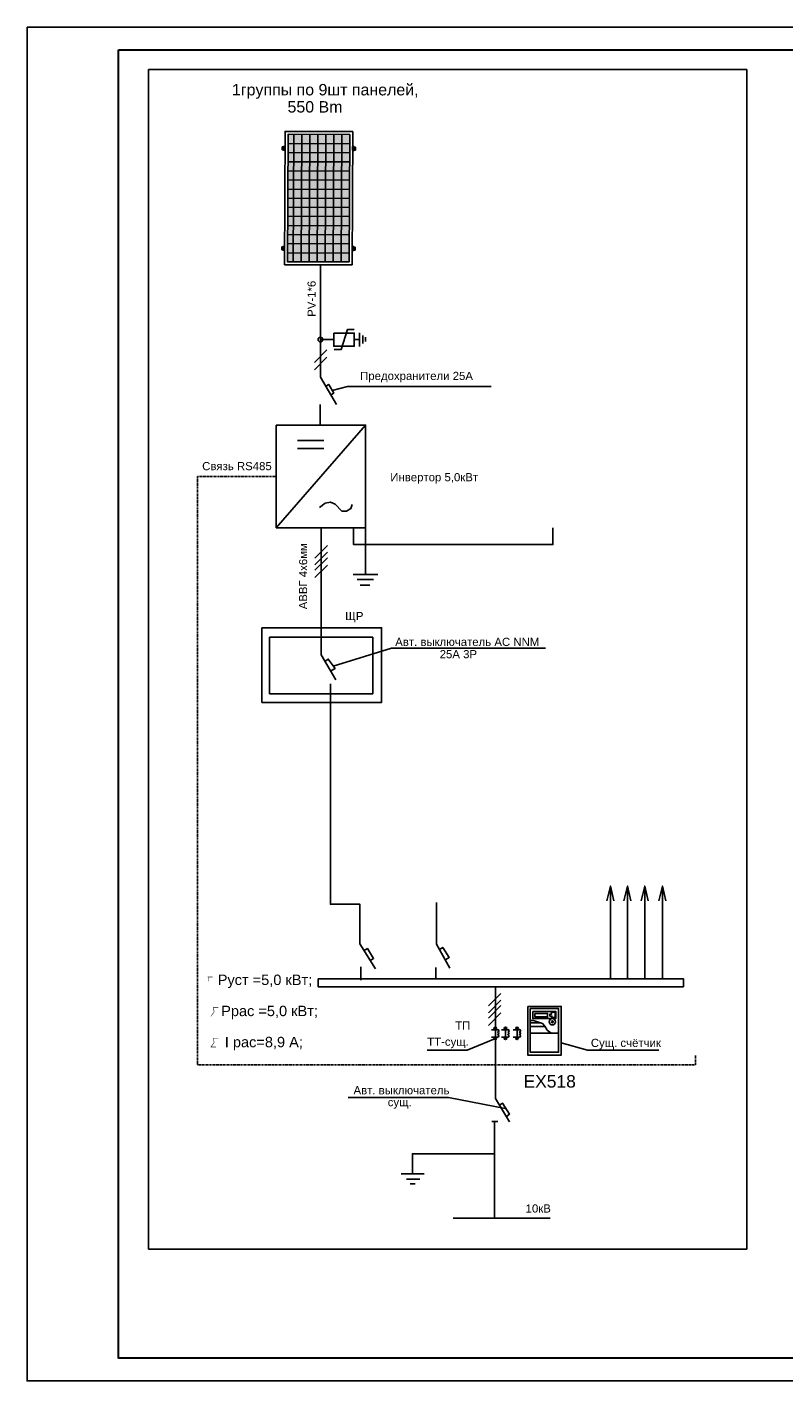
# Model space of a CAD drawing. Extents: x 10527 to 38812, y 13847 to 37526.
# Tile 50 of 256: x 35639 to 35805, y 34464 to 34761. Entities that reach past the tile are written whole.
import ezdxf

# ---------------------------------------------------------------- set-up
doc = ezdxf.new("R2010")
doc.units = 0
doc.header["$LTSCALE"] = 0.5
doc.header["$MEASUREMENT"] = 0
doc.linetypes.add('PDF_IMPORT', pattern=[1, 0.8, -0.2])
for name, color, linetype in [('(002) Рамка', 7, 'Continuous'), ('Edges', 7, 'Continuous'), ('PDF_Geometry', 7, 'Continuous'), ('PDF_Solid Fills', 7, 'Continuous'), ('PDF_Text', 7, 'Continuous')]:
    doc.layers.add(name, color=color, linetype=linetype)
doc.layers.add('.', color=7, linetype='Continuous', lineweight=15)
doc.styles.add('ARIAL', font='arial.ttf')
doc.styles.add('PDF Arial', font='arial.ttf')

# ---------------------------------------------------------------- blocks, each defined once
blk = doc.blocks.new('5465165156')
at = {"layer": '.', "linetype": 'ByBlock', "ltscale": 100}
h = blk.add_hatch(color=256, dxfattribs=at)
h.dxf.hatch_style = 1
h.set_gradient(color1=(0, 0, 255), color2=(0, 255, 255), tint=1)
h.paths.add_polyline_path([(825488, -1197837), (824448, -1197837), (824448, -1199987), (825488, -1199987)])
at = {"linetype": 'ByBlock', "ltscale": 100}
for points in [[(824398, -1197787), (824398, -1200037), (825538, -1200037), (825538, -1197787), (824398, -1197787)], [(824448, -1197988), (825488, -1197988)], [(824583, -1197837), (824583, -1199987)], [(824717, -1197837), (824717, -1199987)], [(824852, -1197837), (824852, -1199987)], [(824987, -1197837), (824987, -1199987)], [(825122, -1197837), (825122, -1199987)], [(825256, -1197837), (825256, -1199987)], [(825391, -1197837), (825391, -1199987)], [(824448, -1198142), (825488, -1198142)], [(824448, -1198296), (825488, -1198296)], [(824448, -1198450), (825488, -1198450)], [(824448, -1198604), (825488, -1198604)], [(824448, -1198758), (825488, -1198758)], [(824448, -1198909), (825488, -1198909)], [(824448, -1199063), (825488, -1199063)], [(824448, -1199217), (825488, -1199217)], [(824448, -1199371), (825488, -1199371)], [(824448, -1199525), (825488, -1199525)], [(824448, -1199679), (825488, -1199679)], [(824448, -1199833), (825488, -1199833)]]:
    blk.add_lwpolyline(points, dxfattribs=at)
blk.add_lwpolyline([(824448, -1197837), (824448, -1199987), (825488, -1199987), (825488, -1197837)], close=True, dxfattribs=at)
at = {"layer": 'Edges'}
for p, q in [((824350, -1198039), (824350, -1198088)), ((824371, -1198039), (824350, -1198039)), ((824397, -1198033), (824371, -1198033)), ((824371, -1198033), (824371, -1198039)), ((824371, -1198039), (824371, -1198088)), ((824397, -1198035), (824397, -1198098)), ((825538, -1198033), (825565, -1198033)), ((825538, -1198035), (825539, -1198098)), ((825565, -1198033), (825565, -1198039)), ((825565, -1198039), (825586, -1198039)), ((825565, -1198039), (825565, -1198088)), ((825586, -1198039), (825586, -1198088)), ((824350, -1198088), (824371, -1198088)), ((824367, -1198056), (824354, -1198056)), ((824354, -1198056), (824354, -1198071)), ((824354, -1198071), (824367, -1198071)), ((824367, -1198071), (824367, -1198056)), ((824371, -1198088), (824371, -1198096)), ((824371, -1198096), (824397, -1198096)), ((825565, -1198096), (825539, -1198096)), ((825586, -1198088), (825565, -1198088)), ((825565, -1198088), (825565, -1198096)), ((825569, -1198071), (825569, -1198056)), ((825569, -1198056), (825582, -1198056)), ((825582, -1198071), (825569, -1198071)), ((825582, -1198056), (825582, -1198071)), ((824351, -1199727), (824351, -1199775)), ((824372, -1199727), (824351, -1199727)), ((824351, -1199775), (824372, -1199775)), ((824368, -1199743), (824355, -1199743)), ((824355, -1199743), (824355, -1199758)), ((824355, -1199758), (824368, -1199758)), ((824368, -1199758), (824368, -1199743)), ((824399, -1199720), (824372, -1199720)), ((824372, -1199720), (824372, -1199727)), ((824372, -1199727), (824372, -1199775)), ((824372, -1199775), (824372, -1199784)), ((824372, -1199784), (824398, -1199784)), ((824399, -1199722), (824398, -1199786)), ((825537, -1199720), (825564, -1199720)), ((825537, -1199722), (825537, -1199786)), ((825564, -1199784), (825537, -1199784)), ((825564, -1199720), (825564, -1199727)), ((825564, -1199727), (825585, -1199727)), ((825564, -1199727), (825564, -1199775)), ((825585, -1199775), (825564, -1199775)), ((825564, -1199775), (825564, -1199784)), ((825568, -1199758), (825568, -1199743)), ((825568, -1199743), (825581, -1199743)), ((825581, -1199758), (825568, -1199758)), ((825581, -1199743), (825581, -1199758)), ((825585, -1199727), (825585, -1199775))]:
    blk.add_line(p, q, dxfattribs=at)

msp = doc.modelspace()

# ---------------------------------------------------------------- hatches: boundary and pattern name
at = {"layer": 'PDF_Solid Fills', "transparency": 33554559}
for points in [[(35741.662, 34541.462), (35741.624, 34541.462), (35741.587, 34541.424), (35741.549, 34541.424), (35741.397, 34541.273), (35741.397, 34541.083), (35741.549, 34540.931), (35741.587, 34540.931), (35741.624, 34540.893), (35741.662, 34540.893), (35741.738, 34540.931), (35741.776, 34540.931), (35741.89, 34541.045), (35741.89, 34541.083), (35741.928, 34541.121), (35741.928, 34541.235), (35741.89, 34541.273), (35741.89, 34541.31), (35741.776, 34541.424), (35741.738, 34541.424)], [(35743.899, 34541.462), (35743.862, 34541.462), (35743.824, 34541.424), (35743.786, 34541.424), (35743.71, 34541.386), (35743.672, 34541.348), (35743.672, 34541.31), (35743.634, 34541.273), (35743.634, 34541.083), (35743.672, 34541.045), (35743.672, 34541.007), (35743.71, 34540.969), (35743.786, 34540.931), (35743.824, 34540.931), (35743.862, 34540.893), (35743.899, 34540.893), (35743.975, 34540.931), (35744.013, 34540.931), (35744.127, 34541.045), (35744.127, 34541.083), (35744.165, 34541.121), (35744.165, 34541.235), (35744.127, 34541.273), (35744.127, 34541.31), (35744.013, 34541.424), (35743.975, 34541.424)], [(35746.44, 34541.462), (35746.402, 34541.462), (35746.364, 34541.424), (35746.326, 34541.424), (35746.174, 34541.273), (35746.174, 34541.083), (35746.326, 34540.931), (35746.364, 34540.931), (35746.402, 34540.893), (35746.44, 34540.893), (35746.516, 34540.931), (35746.554, 34540.931), (35746.667, 34541.045), (35746.667, 34541.083), (35746.705, 34541.121), (35746.705, 34541.235), (35746.667, 34541.273), (35746.667, 34541.31), (35746.554, 34541.424), (35746.516, 34541.424)], [(35741.738, 34539.263), (35741.587, 34539.263), (35741.511, 34539.187), (35741.473, 34539.187), (35741.435, 34539.149), (35741.397, 34539.073), (35741.397, 34538.884), (35741.511, 34538.77), (35741.549, 34538.77), (35741.587, 34538.732), (35741.738, 34538.732), (35741.776, 34538.77), (35741.814, 34538.77), (35741.89, 34538.846), (35741.89, 34538.884), (35741.928, 34538.96), (35741.928, 34539.035), (35741.89, 34539.073), (35741.89, 34539.149), (35741.852, 34539.187), (35741.814, 34539.187)], [(35743.975, 34539.263), (35743.824, 34539.263), (35743.786, 34539.225), (35743.71, 34539.187), (35743.672, 34539.187), (35743.672, 34539.149), (35743.634, 34539.073), (35743.634, 34538.884), (35743.672, 34538.846), (35743.672, 34538.808), (35743.71, 34538.77), (35743.786, 34538.77), (35743.824, 34538.732), (35743.975, 34538.732), (35744.013, 34538.77), (35744.051, 34538.77), (35744.127, 34538.846), (35744.127, 34538.884), (35744.165, 34538.96), (35744.165, 34539.035), (35744.127, 34539.073), (35744.127, 34539.149), (35744.089, 34539.187), (35744.051, 34539.187)], [(35746.516, 34539.263), (35746.364, 34539.263), (35746.288, 34539.187), (35746.25, 34539.187), (35746.212, 34539.149), (35746.174, 34539.073), (35746.174, 34538.884), (35746.288, 34538.77), (35746.326, 34538.77), (35746.364, 34538.732), (35746.516, 34538.732), (35746.554, 34538.77), (35746.592, 34538.77), (35746.667, 34538.846), (35746.667, 34538.884), (35746.705, 34538.96), (35746.705, 34539.035), (35746.667, 34539.073), (35746.667, 34539.149), (35746.629, 34539.187), (35746.592, 34539.187)]]:
    msp.add_hatch(color=256, dxfattribs=at).paths.add_polyline_path(points)

# ---------------------------------------------------------------- linework, layer by layer
at = {"layer": '(002) Рамка', "color": 0}
msp.add_lwpolyline([(35665.662, 34751.552), (35796.758, 34751.552), (35796.758, 34492.791), (35665.662, 34492.791)], close=True, dxfattribs=at)
msp.add_lwpolyline([(35639.027, 34760.863), (36059.027, 34760.863), (36059.027, 34463.863), (35639.027, 34463.863)], close=True)
at = {"linetype": 'Continuous', "lineweight": 30}
msp.add_lwpolyline([(35659.027, 34755.863), (36054.027, 34755.863), (36054.027, 34468.863), (35659.027, 34468.863)], close=True, dxfattribs=at)
at = {"layer": 'PDF_Geometry', "lineweight": 25}
for points in [[(35703.333, 34708.713), (35703.333, 34684.067), (35706.821, 34678.038)], [(35706.329, 34690.095), (35707.845, 34690.095), (35709.286, 34694.532), (35710.689, 34694.532)], [(35711.864, 34693.811), (35711.864, 34690.816)], [(35712.585, 34693.205), (35712.585, 34691.423)], [(35713.191, 34692.863), (35713.191, 34691.915)], [(35702.006, 34687.252), (35704.698, 34690.058)], [(35706.253, 34692.295), (35703.333, 34692.295)], [(35710.727, 34692.295), (35711.864, 34692.295)], [(35702.006, 34685.659), (35704.698, 34688.465)], [(35704.471, 34682.095), (35705.153, 34682.474), (35706.253, 34680.578), (35705.57, 34680.199)], [(35705.911, 34681.147), (35709.248, 34682.019), (35740.719, 34682.019)], [(35703.257, 34678.076), (35703.257, 34673.564)], [(35693.626, 34651.041), (35713.229, 34673.564)], [(35698.29, 34670.189), (35704.091, 34670.189)], [(35698.29, 34668.407), (35704.091, 34668.407)], [(35703.106, 34655.44), (35704.395, 34656.425), (35705.494, 34656.653), (35706.518, 34656.236), (35707.997, 34654.681), (35709.021, 34654.681), (35709.969, 34655.25), (35710.31, 34656.16)], [(35703.447, 34651.041), (35703.447, 34623.135), (35706.708, 34617.675)], [(35710.575, 34651.041), (35710.575, 34647.325), (35754.293, 34647.325), (35754.293, 34651.003)], [(35713.229, 34651.041), (35713.229, 34640.766)], [(35702.12, 34644.368), (35704.85, 34647.098)], [(35702.12, 34642.889), (35704.85, 34645.657)], [(35702.12, 34641.714), (35704.85, 34644.444)], [(35702.12, 34640.083), (35704.85, 34642.851)], [(35715.884, 34640.766), (35710.499, 34640.766)], [(35714.936, 34639.704), (35711.409, 34639.704)], [(35714.177, 34638.453), (35712.016, 34638.453)], [(35706.139, 34620.67), (35718.917, 34624.613), (35752.625, 34624.613)], [(35704.281, 34621.694), (35705.039, 34622.225), (35706.518, 34620.177), (35705.57, 34619.608)], [(35705.498, 34616.763), (35705.498, 34568.421), (35711.974, 34568.421), (35711.974, 34559.738), (35715.424, 34554.278)], [(35766.877, 34552.079), (35766.877, 34572.402), (35766.081, 34569.179)], [(35766.877, 34572.402), (35767.597, 34569.179)], [(35770.631, 34552.079), (35770.631, 34572.402), (35769.834, 34569.179)], [(35770.631, 34572.402), (35771.389, 34569.179)], [(35774.422, 34552.079), (35774.422, 34572.402), (35773.626, 34569.179)], [(35774.422, 34572.402), (35775.181, 34569.179)], [(35778.29, 34552.079), (35778.29, 34572.402), (35777.494, 34569.179)], [(35778.29, 34572.402), (35779.048, 34569.179)], [(35731.69, 34554.43), (35728.771, 34559.7), (35728.771, 34568.841)], [(35729.453, 34558.525), (35730.136, 34558.98), (35731.539, 34556.78), (35730.818, 34556.325)], [(35712.884, 34558.259), (35713.604, 34558.714), (35714.969, 34556.553), (35714.249, 34556.098)], [(35712.163, 34554.733), (35712.163, 34551.813)], [(35728.581, 34554.543), (35728.581, 34552.079)], [(35741.662, 34550.335), (35741.662, 34525.803), (35744.772, 34520.684)], [(35740.146, 34546.126), (35742.876, 34548.856)], [(35740.146, 34544.647), (35742.876, 34547.415)], [(35740.146, 34543.434), (35742.876, 34546.202)], [(35740.146, 34541.841), (35742.876, 34544.609)], [(35749.322, 34542.941), (35750.042, 34542.903), (35752.014, 34542.258), (35752.507, 34541.69), (35753.037, 34540.818), (35753.872, 34540.173), (35755.54, 34540.173)], [(35751.483, 34542.448), (35749.322, 34542.448)], [(35752.582, 34541.614), (35749.322, 34541.614)], [(35741.662, 34538.998), (35735.52, 34536.419), (35726.685, 34536.419)], [(35740.79, 34540.893), (35742.155, 34540.893)], [(35740.79, 34539.263), (35742.155, 34539.263)], [(35741.662, 34540.893), (35741.662, 34539.263)], [(35743.027, 34540.893), (35744.392, 34540.893)], [(35743.027, 34539.263), (35744.392, 34539.263)], [(35743.899, 34540.893), (35743.899, 34539.263)], [(35745.568, 34540.893), (35746.933, 34540.893)], [(35745.568, 34539.263), (35746.933, 34539.263)], [(35746.44, 34540.893), (35746.44, 34539.263)], [(35753.872, 34540.173), (35749.322, 34540.173)], [(35756.109, 34538.05), (35761.834, 34536.419), (35777.494, 34536.419)], [(35743.786, 34523.641), (35731.425, 34526.03), (35709.433, 34526.03)], [(35742.572, 34524.324), (35743.255, 34524.779), (35744.772, 34522.39), (35744.089, 34521.859)], [(35740.866, 34520.798), (35742.193, 34520.798)], [(35741.511, 34520.798), (35741.511, 34517.309), (35741.511, 34499.602)], [(35741.549, 34513.707), (35723.5, 34513.707), (35723.5, 34509.271)], [(35721.036, 34509.271), (35726.079, 34509.271)], [(35722.173, 34508.095), (35725.131, 34508.095)], [(35723.007, 34507.11), (35724.107, 34507.11)], [(35753.644, 34499.602), (35732.449, 34499.602)]]:
    msp.add_lwpolyline(points, dxfattribs=at)
for points in [[(35706.253, 34693.735), (35710.727, 34693.735), (35710.727, 34690.854), (35706.253, 34690.854)], [(35693.626, 34673.564), (35713.229, 34673.564), (35713.229, 34651.041), (35693.626, 34651.041)], [(35690.479, 34629.088), (35716.718, 34629.088), (35716.718, 34612.708), (35690.479, 34612.708)], [(35692.186, 34627.002), (35714.784, 34627.002), (35714.784, 34614.603), (35692.186, 34614.603)], [(35702.798, 34552.079), (35782.878, 34552.079), (35782.878, 34550.335), (35702.798, 34550.335)], [(35748.753, 34546.012), (35756.109, 34546.012), (35756.109, 34535.358), (35748.753, 34535.358)], [(35749.322, 34545.557), (35755.54, 34545.557), (35755.54, 34535.964), (35749.322, 34535.964)], [(35749.852, 34544.913), (35754.895, 34544.913), (35754.895, 34543.358), (35749.852, 34543.358)], [(35750.345, 34544.495), (35753.113, 34544.495), (35753.113, 34543.699), (35750.345, 34543.699)], [(35753.985, 34544.723), (35753.985, 34544.344), (35753.606, 34544.344), (35753.606, 34543.889), (35754.061, 34543.889), (35754.061, 34543.585), (35754.782, 34543.585), (35754.782, 34544.723)]]:
    msp.add_lwpolyline(points, close=True, dxfattribs=at)
at = {"layer": 'PDF_Geometry', "linetype": 'PDF_IMPORT', "lineweight": 25, "ltscale": 0.246667}
msp.add_lwpolyline([(35693.626, 34662.303), (35676.374, 34662.303), (35676.374, 34533.234), (35785.536, 34533.234), (35785.536, 34535.358)], dxfattribs=at)
at = {"layer": 'PDF_Geometry', "lineweight": 0}
for points in [[(35679.709, 34552.477, 0.114, 0.114, 0), (35678.666, 34552.477, 0.0758, 0.0758, 0), (35678.856, 34551.548, 0, 0, 0), (35678.136, 34550.562, 0, 0, 0), (35679.216, 34550.562, 0, 0, 0)], [(35680.922, 34545.766, 0.114, 0.114, 0), (35679.842, 34545.766, 0.12, 0.12, 0), (35680.031, 34544.818, 0.114, 0.114, 0), (35679.33, 34543.832, 0, 0, 0), (35680.43, 34543.832, 0, 0, 0)], [(35680.922, 34539.035, 0.0758, 0.0758, 0), (35679.842, 34539.035, 0.104, 0.104, 0), (35680.031, 34538.107, 0.12, 0.12, 0), (35679.33, 34537.121, 0.114, 0.114, 0), (35680.43, 34537.121, 0, 0, 0)]]:
    msp.add_lwpolyline(points, format="xyseb", dxfattribs=at)
at = {"layer": 'PDF_Geometry', "lineweight": 25}
for points in [[(35742.136, 34539.263, 0.9999199), (35742.136, 34539.832, 0.9999199), (35742.136, 34540.401)], [(35744.373, 34539.263, 0.9999199), (35744.373, 34539.832, 0.9999199), (35744.373, 34540.401)], [(35746.914, 34539.263, 0.9999199), (35746.914, 34539.832, 0.9999199), (35746.914, 34540.401)]]:
    msp.add_lwpolyline(points, format="xyb", dxfattribs=at)
for centre, radius in [((35703.314, 34692.314), 0.512), ((35741.643, 34541.178), 0.284), ((35743.88, 34541.178), 0.284), ((35746.421, 34541.178), 0.284), ((35754.156, 34542.656), 0.701), ((35754.156, 34542.657), 0.208), ((35741.643, 34539.017), 0.284), ((35743.88, 34539.017), 0.284), ((35746.421, 34539.017), 0.284)]:
    msp.add_circle(centre, radius, dxfattribs=at)
for centre in [(35742.136, 34540.647), (35744.373, 34540.647), (35746.914, 34540.647)]:
    msp.add_arc(centre, 0.284, 270.00459, 89.99541, dxfattribs=at)

# ---------------------------------------------------------------- block references
at = {"linetype": 'ByBlock', "xscale": 0.01300000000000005, "yscale": 0.01300000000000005, "zscale": 0.01300000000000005, "rotation": 179.7616263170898}
msp.add_blockref('5465165156', (46362.567, 19092.991), dxfattribs=at)

# ---------------------------------------------------------------- texts
at = {"color": 0, "lineweight": 25, "style": 'ARIAL'}
msp.add_text('ЕХ518', height=2.7357, dxfattribs=at).set_placement((35747.831, 34528.215))
at = {"layer": 'PDF_Text', "attachment_point": 7, "style": 'PDF Arial'}
for s, insert, char_height in [('1группы по 9шт панелей,', (35683.925, 34745.123), 2.50127), (' 550 Bm', (35695.135, 34742.079), 2.5013), ('Предохранители 25А', (35712.023, 34682.905), 1.78706), ('Связь RS485', (35677.398, 34663.63), 1.78706), (' Инвертор 5,0кВт', (35717.931, 34660.685), 1.78706), ('ЩР', (35708.755, 34630.247), 1.7871), ('Авт. выключатель АС NNM', (35719.713, 34625.068), 1.78706), ('25А 3Р', (35729.458, 34622.376), 1.7871), ('Руст =5,0 кВт;', (35680.809, 34550.025), 2.28333), ('Ррас =5,0 кВт;', (35681.567, 34543.2), 2.28333), ('ТП', (35732.866, 34540.931), 1.7871), ('I pac=8,9 А;', (35682.363, 34536.375), 2.28333), ('ТТ-сущ.', (35726.723, 34536.85), 1.7871), ('Сущ. счётчик', (35762.592, 34536.584), 1.78706), ('Авт. выключатель', (35710.571, 34526.713), 1.78706), ('сущ.', (35718.078, 34523.579), 1.7871), ('10кВ', (35748.298, 34500.778), 1.7871)]:
    msp.add_mtext(s, dxfattribs=dict(at, insert=insert, char_height=char_height))
at = {"layer": 'PDF_Text', "insert": (35702.309, 34697.3), "char_height": 1.7871, "attachment_point": 7, "rotation": 90, "style": 'PDF Arial'}
msp.add_mtext('PV-1*6', dxfattribs=at)
at = {"layer": 'PDF_Text', "insert": (35700.439, 34633.137), "char_height": 1.7871, "width": 15.16164, "attachment_point": 7, "rotation": 90, "style": 'PDF Arial'}
msp.add_mtext('АВВГ 4х6мм', dxfattribs=at)

doc.saveas('drawing.dxf')
